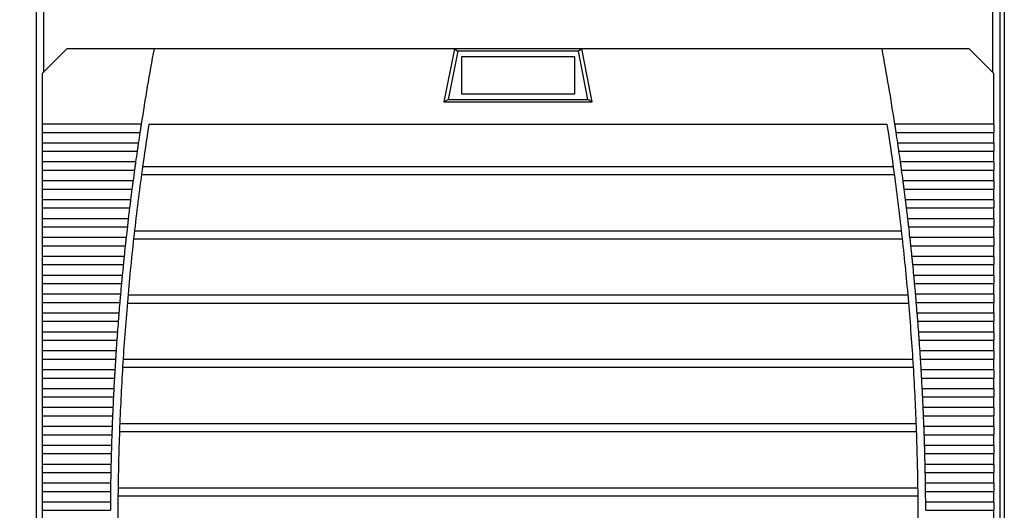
# Model space of a CAD drawing. Header units: millimetres. Extents: x 0 to 1676, y 0 to 1295.
# Tile 4 of 15: x 174 to 435, y 362 to 491. Entities that reach past the tile are written whole.
import ezdxf

# ---------------------------------------------------------------- set-up
doc = ezdxf.new("R2010")
doc.units = ezdxf.units.MM
doc.header["$LTSCALE"] = 6
doc.layers.add('DIMENSIONS', color=140, linetype='Continuous', lineweight=25)
doc.styles.add('SLDTEXTSTYLE2', font='TXT', dxfattribs={"width": 0.7})
doc.dimstyles.new('SLDDIMSTYLE2', dxfattribs={"dimtxt": 12.948047, "dimasz": 19.812, "dimexe": 0, "dimexo": 0.0625, "dimgap": 3.237012, "dimtad": 0, "dimtih": 1, "dimtoh": 1, "dimdec": 1, "dimrnd": 1e-09, "dimzin": 12, "dimdsep": 46, "dimtxsty": 'SLDTEXTSTYLE2', "dimsah": 1, "dimcen": 0.09, "dimadec": 0, "dimazin": 3, "dimtfac": 1, "dimtdec": 1, "dimtofl": 0, "dimtmove": 0, "dimatfit": 3, "dimfxl": 0, "dimfrac": 2, "dimtolj": 1, "dimtzin": 12, "dimarcsym": 0})

# ---------------------------------------------------------------- blocks, each defined once
blk = doc.blocks.new('_D_16')
at = {"layer": 'DIMENSIONS'}
for p, q in [((172.6, 735.48), (99.23, 735.48)), ((118.28, 735.48), (118.28, 524.28)), ((93.66, 500.8), (89.31, 500.8)), ((89.31, 500.8), (89.31, 480.22)), ((142.9, 500.8), (147.25, 500.8)), ((147.25, 500.8), (147.25, 480.22)), ((89.31, 480.22), (93.66, 480.22)), ((147.25, 480.22), (142.9, 480.22)), ((118.28, 223.41), (118.28, 477.33)), ((170.66, 223.41), (99.23, 223.41))]:
    blk.add_line(p, q, dxfattribs=at)
for points in [[(118.28, 735.48), (115.23, 715.67), (121.33, 715.67)], [(118.28, 223.41), (121.33, 243.22), (115.23, 243.22)]]:
    blk.add_solid(points, dxfattribs=at)
at = {"layer": 'DIMENSIONS', "char_height": 12.7, "attachment_point": 1, "style": 'SLDTEXTSTYLE2'}
for s, insert in [('512.1', (93.66, 520.07)), ('20.16', (93.66, 496.6))]:
    blk.add_mtext(s, dxfattribs=dict(at, insert=insert))

msp = doc.modelspace()

# ---------------------------------------------------------------- linework, layer by layer
for p, q in [((178.28, 733.28), (178.28, 228.98)), ((180.21, 733.2), (180.21, 477.56)), ((431.63, 477.56), (431.63, 733.2)), ((433.57, 228.98), (433.57, 733.28)), ((178.28, 718.71), (178.28, 223.41)), ((434.71, 718.71), (434.71, 223.41)), ((186.42, 483.77), (179.92, 477.27)), ((209.51, 483.77), (186.42, 483.77)), ((289.05, 483.77), (209.51, 483.77)), ((289.05, 483.77), (286.28, 469.77)), ((289.95, 483.17), (287.42, 470.37)), ((322.8, 483.77), (289.05, 483.77)), ((289.05, 483.77), (289.95, 483.17)), ((321.9, 483.17), (289.95, 483.17)), ((322.8, 483.77), (321.9, 483.17)), ((324.43, 470.37), (321.9, 483.17)), ((325.57, 469.77), (322.8, 483.77)), ((402.34, 483.77), (322.8, 483.77)), ((425.42, 483.77), (402.34, 483.77)), ((431.92, 477.27), (425.42, 483.77)), ((320.92, 481.67), (290.92, 481.67)), ((290.92, 481.67), (290.92, 471.87)), ((320.92, 471.87), (320.92, 481.67)), ((179.92, 477.27), (179.92, 463.85)), ((431.92, 463.85), (431.92, 477.27)), ((286.28, 469.77), (287.42, 470.37)), ((286.28, 469.77), (325.57, 469.77)), ((287.42, 470.37), (324.43, 470.37)), ((290.92, 471.87), (320.92, 471.87)), ((325.57, 469.77), (324.43, 470.37)), ((206.12, 463.85), (179.92, 463.85)), ((179.92, 463.85), (179.92, 461.69)), ((179.92, 461.69), (205.78, 461.69)), ((179.92, 461.69), (179.92, 458.85)), ((403.72, 463.77), (208.13, 463.77)), ((431.92, 463.85), (405.73, 463.85)), ((406.07, 461.69), (431.92, 461.69)), ((431.92, 463.85), (431.92, 461.69)), ((431.92, 458.85), (431.92, 461.69)), ((179.92, 458.85), (179.92, 456.69)), ((205.36, 458.85), (179.92, 458.85)), ((179.92, 456.69), (205.04, 456.69)), ((179.92, 456.69), (179.92, 453.85)), ((431.92, 458.85), (406.49, 458.85)), ((406.81, 456.69), (431.92, 456.69)), ((431.92, 458.85), (431.92, 456.69)), ((431.92, 453.85), (431.92, 456.69)), ((204.64, 453.85), (179.92, 453.85)), ((179.92, 453.85), (179.92, 451.69)), ((431.92, 453.85), (407.21, 453.85)), ((431.92, 453.85), (431.92, 451.69)), ((179.92, 451.69), (179.92, 448.85)), ((179.92, 451.69), (204.34, 451.69)), ((206.49, 452.66), (405.36, 452.66)), ((407.51, 451.69), (431.92, 451.69)), ((431.92, 448.85), (431.92, 451.69)), ((203.95, 448.85), (179.92, 448.85)), ((179.92, 448.85), (179.92, 446.69)), ((206.2, 450.52), (405.65, 450.52)), ((431.92, 448.85), (407.9, 448.85)), ((431.92, 448.85), (431.92, 446.69)), ((179.92, 446.69), (179.92, 443.85)), ((179.92, 446.69), (203.67, 446.69)), ((408.18, 446.69), (431.92, 446.69)), ((431.92, 443.85), (431.92, 446.69)), ((203.31, 443.85), (179.92, 443.85)), ((179.92, 443.85), (179.92, 441.69)), ((431.92, 443.85), (408.54, 443.85)), ((431.92, 443.85), (431.92, 441.69)), ((179.92, 441.69), (179.92, 438.85)), ((179.92, 441.69), (203.04, 441.69)), ((408.81, 441.69), (431.92, 441.69)), ((431.92, 438.85), (431.92, 441.69)), ((202.7, 438.85), (179.92, 438.85)), ((179.92, 438.85), (179.92, 436.69)), ((431.92, 438.85), (409.15, 438.85)), ((431.92, 438.85), (431.92, 436.69)), ((179.92, 436.69), (179.92, 433.85)), ((179.92, 436.69), (202.45, 436.69)), ((204.34, 435.66), (407.51, 435.66)), ((409.4, 436.69), (431.92, 436.69)), ((431.92, 433.85), (431.92, 436.69)), ((202.13, 433.85), (179.92, 433.85)), ((179.92, 433.85), (179.92, 431.69)), ((204.1, 433.52), (407.75, 433.52)), ((431.92, 433.85), (409.72, 433.85)), ((431.92, 433.85), (431.92, 431.69)), ((179.92, 431.69), (179.92, 428.85)), ((179.92, 431.69), (201.89, 431.69)), ((409.96, 431.69), (431.92, 431.69)), ((431.92, 428.85), (431.92, 431.69)), ((201.59, 428.85), (179.92, 428.85)), ((179.92, 428.85), (179.92, 426.69)), ((431.92, 428.85), (410.26, 428.85)), ((431.92, 428.85), (431.92, 426.69)), ((179.92, 426.69), (179.92, 423.85)), ((179.92, 426.69), (201.37, 426.69)), ((410.48, 426.69), (431.92, 426.69)), ((431.92, 423.85), (431.92, 426.69)), ((201.09, 423.85), (179.92, 423.85)), ((179.92, 423.85), (179.92, 421.69)), ((431.92, 423.85), (410.76, 423.85)), ((431.92, 423.85), (431.92, 421.69)), ((179.92, 421.69), (179.92, 418.85)), ((179.92, 421.69), (200.89, 421.69)), ((410.96, 421.69), (431.92, 421.69)), ((431.92, 418.85), (431.92, 421.69)), ((200.63, 418.85), (179.92, 418.85)), ((179.92, 418.85), (179.92, 416.69)), ((202.62, 418.66), (409.23, 418.66)), ((431.92, 418.85), (411.22, 418.85)), ((431.92, 418.85), (431.92, 416.69)), ((179.92, 416.69), (179.92, 413.85)), ((179.92, 416.69), (200.44, 416.69)), ((202.43, 416.52), (409.42, 416.52)), ((411.41, 416.69), (431.92, 416.69)), ((431.92, 413.85), (431.92, 416.69)), ((200.2, 413.85), (179.92, 413.85)), ((179.92, 413.85), (179.92, 411.69)), ((431.92, 413.85), (411.65, 413.85)), ((431.92, 413.85), (431.92, 411.69)), ((179.92, 411.69), (179.92, 408.85)), ((179.92, 411.69), (200.03, 411.69)), ((411.82, 411.69), (431.92, 411.69)), ((431.92, 408.85), (431.92, 411.69)), ((199.82, 408.85), (179.92, 408.85)), ((179.92, 408.85), (179.92, 406.69)), ((431.92, 408.85), (412.03, 408.85)), ((431.92, 408.85), (431.92, 406.69)), ((179.92, 406.69), (199.66, 406.69)), ((179.92, 406.69), (179.92, 403.85)), ((412.19, 406.69), (431.92, 406.69)), ((431.92, 403.85), (431.92, 406.69)), ((179.92, 403.85), (179.92, 401.69)), ((199.46, 403.85), (179.92, 403.85)), ((179.92, 401.69), (199.32, 401.69)), ((179.92, 401.69), (179.92, 398.85)), ((201.32, 401.66), (410.53, 401.66)), ((431.92, 403.85), (412.39, 403.85)), ((412.53, 401.69), (431.92, 401.69)), ((431.92, 403.85), (431.92, 401.69)), ((431.92, 398.85), (431.92, 401.69)), ((201.19, 399.52), (410.66, 399.52)), ((179.92, 398.85), (179.92, 396.69)), ((199.15, 398.85), (179.92, 398.85)), ((179.92, 396.69), (199.02, 396.69)), ((179.92, 396.69), (179.92, 393.85)), ((431.92, 398.85), (412.7, 398.85)), ((412.83, 396.69), (431.92, 396.69)), ((431.92, 398.85), (431.92, 396.69)), ((431.92, 393.85), (431.92, 396.69)), ((179.92, 393.85), (179.92, 391.69)), ((198.87, 393.85), (179.92, 393.85)), ((431.92, 393.85), (412.98, 393.85)), ((431.92, 393.85), (431.92, 391.69)), ((179.92, 391.69), (198.76, 391.69)), ((179.92, 391.69), (179.92, 388.85)), ((413.09, 391.69), (431.92, 391.69)), ((431.92, 388.85), (431.92, 391.69)), ((179.92, 388.85), (179.92, 386.69)), ((198.62, 388.85), (179.92, 388.85)), ((431.92, 388.85), (413.23, 388.85)), ((431.92, 388.85), (431.92, 386.69)), ((179.92, 386.69), (198.53, 386.69)), ((179.92, 386.69), (179.92, 383.85)), ((413.32, 386.69), (431.92, 386.69)), ((431.92, 383.85), (431.92, 386.69)), ((179.92, 383.85), (179.92, 381.69)), ((198.42, 383.85), (179.92, 383.85)), ((200.45, 384.66), (411.4, 384.66)), ((431.92, 383.85), (413.43, 383.85)), ((431.92, 383.85), (431.92, 381.69)), ((179.92, 381.69), (198.34, 381.69)), ((179.92, 381.69), (179.92, 378.85)), ((200.37, 382.52), (411.48, 382.52)), ((413.51, 381.69), (431.92, 381.69)), ((431.92, 378.85), (431.92, 381.69)), ((179.92, 378.85), (179.92, 376.69)), ((198.25, 378.85), (179.92, 378.85)), ((431.92, 378.85), (413.6, 378.85)), ((431.92, 378.85), (431.92, 376.69)), ((179.92, 376.69), (198.18, 376.69)), ((179.92, 376.69), (179.92, 373.85)), ((413.67, 376.69), (431.92, 376.69)), ((431.92, 373.85), (431.92, 376.69)), ((198.11, 373.85), (179.92, 373.85)), ((179.92, 373.85), (179.92, 371.69)), ((431.92, 373.85), (413.74, 373.85)), ((431.92, 373.85), (431.92, 371.69)), ((179.92, 371.69), (179.92, 368.85)), ((179.92, 371.69), (198.07, 371.69)), ((413.78, 371.69), (431.92, 371.69)), ((431.92, 368.85), (431.92, 371.69)), ((179.92, 368.85), (179.92, 366.69)), ((198.01, 368.85), (179.92, 368.85)), ((431.92, 368.85), (413.84, 368.85)), ((431.92, 368.85), (431.92, 366.69)), ((179.92, 366.69), (197.98, 366.69)), ((179.92, 366.69), (179.92, 363.85)), ((199.97, 365.52), (411.88, 365.52)), ((200, 367.66), (411.85, 367.66)), ((413.87, 366.69), (431.92, 366.69)), ((431.92, 363.85), (431.92, 366.69)), ((197.95, 363.85), (179.92, 363.85)), ((179.92, 363.85), (179.92, 361.69)), ((431.92, 363.85), (413.9, 363.85)), ((431.92, 363.85), (431.92, 361.69)), ((179.92, 361.69), (179.92, 358.85)), ((179.92, 361.69), (197.94, 361.69)), ((413.91, 361.69), (431.92, 361.69)), ((431.92, 358.85), (431.92, 361.69))]:
    msp.add_line(p, q)
for centre, radius, start, end in [((888.92, 357.77), 691, 169.49365, 171.16947), ((-277.08, 357.77), 691, 8.83053, 10.50635), ((888.92, 357.77), 691, 171.35018, 171.5888), ((888.92, 357.77), 689, 171.15012, 172.1587), ((-277.08, 357.77), 689, 7.8413, 8.84988), ((-277.08, 357.77), 691, 8.4112, 8.64982), ((888.92, 357.77), 691, 171.76931, 172.00767), ((-277.08, 357.77), 691, 7.99233, 8.23069), ((888.92, 357.77), 691, 172.18799, 172.42611), ((888.92, 357.77), 689, 172.1587, 173.58344), ((-277.08, 357.77), 689, 6.41656, 7.8413), ((-277.08, 357.77), 691, 7.57389, 7.81201), ((888.92, 357.77), 691, 172.60625, 172.84415), ((-277.08, 357.77), 691, 7.15585, 7.39375), ((888.92, 357.77), 691, 173.02412, 173.2618), ((-277.08, 357.77), 691, 6.7382, 6.97588), ((888.92, 357.77), 691, 173.44162, 173.67909), ((-277.08, 357.77), 691, 6.32091, 6.55838), ((888.92, 357.77), 689, 173.58344, 175.0042), ((-277.08, 357.77), 689, 4.9958, 6.41656), ((888.92, 357.77), 691, 173.85876, 174.09605), ((-277.08, 357.77), 691, 5.90395, 6.14124), ((888.92, 357.77), 691, 174.27558, 174.51269), ((-277.08, 357.77), 691, 5.48731, 5.72442), ((888.92, 357.77), 691, 174.6921, 174.92905), ((-277.08, 357.77), 691, 5.07095, 5.3079), ((888.92, 357.77), 689, 175.0042, 176.42189), ((-277.08, 357.77), 689, 3.57811, 4.9958), ((888.92, 357.77), 691, 175.10833, 175.34513), ((-277.08, 357.77), 691, 4.65487, 4.89167), ((888.92, 357.77), 691, 175.52431, 175.76097), ((-277.08, 357.77), 691, 4.23903, 4.47569), ((888.92, 357.77), 691, 175.94005, 176.17658), ((-277.08, 357.77), 691, 3.82342, 4.05995), ((888.92, 357.77), 691, 176.35557, 176.592), ((-277.08, 357.77), 691, 3.408, 3.64443), ((888.92, 357.77), 689, 176.42189, 177.83738), ((-277.08, 357.77), 689, 2.16262, 3.57811), ((888.92, 357.77), 691, 176.77091, 177.00723), ((-277.08, 357.77), 691, 2.99277, 3.22909), ((888.92, 357.77), 691, 177.18607, 177.42231), ((-277.08, 357.77), 691, 2.57769, 2.81393), ((888.92, 357.77), 691, 177.60109, 177.83725), ((-277.08, 357.77), 691, 2.16275, 2.39891), ((888.92, 357.77), 689, 177.83738, 179.25156), ((-277.08, 357.77), 689, 0.74844, 2.16262), ((888.92, 357.77), 691, 178.01598, 178.25208), ((-277.08, 357.77), 691, 1.74792, 1.98402), ((888.92, 357.77), 691, 178.43076, 178.66682), ((-277.08, 357.77), 691, 1.33318, 1.56924), ((888.92, 357.77), 691, 178.84547, 179.08148), ((-277.08, 357.77), 691, 0.91852, 1.15453), ((888.92, 357.77), 691, 179.26011, 179.4961), ((888.92, 357.77), 689, 179.25156, 180), ((-277.08, 357.77), 689, 359.33472, 0.74844), ((-277.08, 357.77), 691, 0.5039, 0.73989)]:
    msp.add_arc(centre, radius, start, end)
for points, knots in [([(205.95, 462.77), (205.94, 462.73), (205.93, 462.63), (205.91, 462.5), (205.89, 462.36), (205.86, 462.18), (205.82, 461.96), (205.8, 461.78), (205.78, 461.69)], [0, 0, 0, 0, 0.124697, 0.249167, 0.373666, 0.498448, 0.749211, 1, 1, 1, 1]), ([(206.12, 463.85), (206.11, 463.81), (206.1, 463.72), (206.08, 463.59), (206.05, 463.46), (206.03, 463.28), (205.99, 463.05), (205.96, 462.86), (205.95, 462.77)], [0, 0, 0, 0, 0.124663, 0.249145, 0.373703, 0.498593, 0.749192, 1, 1, 1, 1]), ([(405.9, 462.77), (405.89, 462.82), (405.88, 462.91), (405.86, 463.05), (405.84, 463.18), (405.81, 463.37), (405.77, 463.59), (405.75, 463.76), (405.73, 463.85)], [0, 0, 0, 0, 0.125215, 0.250208, 0.375238, 0.500562, 0.750256, 1, 1, 1, 1]), ([(406.07, 461.69), (406.06, 461.74), (406.05, 461.82), (406.03, 461.96), (406.01, 462.09), (405.98, 462.27), (405.94, 462.5), (405.91, 462.68), (405.9, 462.77)], [0, 0, 0, 0, 0.125318, 0.250458, 0.375681, 0.501246, 0.750502, 1, 1, 1, 1]), ([(205.2, 457.77), (205.19, 457.73), (205.18, 457.63), (205.16, 457.5), (205.14, 457.36), (205.11, 457.18), (205.08, 456.95), (205.05, 456.78), (205.04, 456.69)], [0, 0, 0, 0, 0.1252291, 0.2502294, 0.37526, 0.50058, 0.7502684, 1, 1, 1, 1]), ([(205.36, 458.85), (205.35, 458.81), (205.34, 458.72), (205.32, 458.59), (205.3, 458.45), (205.27, 458.27), (205.24, 458.05), (205.21, 457.86), (205.2, 457.77)], [0, 0, 0, 0, 0.125334, 0.250481, 0.375703, 0.501259, 0.750525, 1, 1, 1, 1]), ([(406.65, 457.77), (406.64, 457.82), (406.63, 457.91), (406.61, 458.05), (406.59, 458.18), (406.56, 458.37), (406.53, 458.59), (406.51, 458.76), (406.49, 458.85)], [0, 0, 0, 0, 0.125211, 0.250201, 0.375228, 0.500551, 0.750244, 1, 1, 1, 1]), ([(406.81, 456.69), (406.8, 456.74), (406.79, 456.82), (406.77, 456.96), (406.75, 457.09), (406.72, 457.27), (406.69, 457.5), (406.66, 457.68), (406.65, 457.77)], [0, 0, 0, 0, 0.125324, 0.250465, 0.375685, 0.501246, 0.750504, 1, 1, 1, 1]), ([(204.64, 453.85), (204.63, 453.81), (204.62, 453.72), (204.6, 453.59), (204.58, 453.45), (204.56, 453.27), (204.52, 453.05), (204.5, 452.86), (204.49, 452.77)], [0, 0, 0, 0, 0.125338, 0.250487, 0.375706, 0.501258, 0.750526, 1, 1, 1, 1]), ([(407.36, 452.77), (407.36, 452.82), (407.34, 452.91), (407.33, 453.05), (407.31, 453.18), (407.28, 453.37), (407.25, 453.59), (407.23, 453.76), (407.21, 453.85)], [0, 0, 0, 0, 0.125208, 0.250194, 0.375218, 0.500541, 0.750233, 1, 1, 1, 1]), ([(204.49, 452.77), (204.48, 452.73), (204.47, 452.63), (204.45, 452.5), (204.43, 452.36), (204.4, 452.18), (204.37, 451.95), (204.35, 451.78), (204.34, 451.69)], [0, 0, 0, 0, 0.125224, 0.250221, 0.375249, 0.500568, 0.750256, 1, 1, 1, 1]), ([(407.51, 451.69), (407.51, 451.74), (407.49, 451.82), (407.48, 451.96), (407.46, 452.09), (407.43, 452.27), (407.4, 452.5), (407.38, 452.68), (407.36, 452.77)], [0, 0, 0, 0, 0.125328, 0.250471, 0.375689, 0.501246, 0.750506, 1, 1, 1, 1]), ([(203.95, 448.85), (203.95, 448.81), (203.94, 448.72), (203.92, 448.59), (203.9, 448.45), (203.88, 448.27), (203.85, 448.05), (203.82, 447.86), (203.81, 447.77)], [0, 0, 0, 0, 0.125343, 0.250492, 0.375709, 0.501257, 0.750527, 1, 1, 1, 1]), ([(408.04, 447.77), (408.03, 447.82), (408.02, 447.91), (408, 448.05), (407.98, 448.18), (407.96, 448.37), (407.93, 448.59), (407.91, 448.76), (407.9, 448.85)], [0, 0, 0, 0, 0.125204, 0.250187, 0.37521, 0.500531, 0.750222, 1, 1, 1, 1]), ([(203.81, 447.77), (203.8, 447.73), (203.79, 447.63), (203.77, 447.5), (203.76, 447.36), (203.73, 447.18), (203.7, 446.95), (203.68, 446.78), (203.67, 446.69)], [0, 0, 0, 0, 0.12522, 0.250213, 0.375238, 0.500557, 0.750244, 1, 1, 1, 1]), ([(408.18, 446.69), (408.17, 446.74), (408.16, 446.82), (408.15, 446.96), (408.13, 447.09), (408.1, 447.27), (408.07, 447.5), (408.05, 447.68), (408.04, 447.77)], [0, 0, 0, 0, 0.125333, 0.250477, 0.375694, 0.501245, 0.750508, 1, 1, 1, 1]), ([(203.31, 443.85), (203.3, 443.81), (203.29, 443.72), (203.27, 443.59), (203.26, 443.45), (203.24, 443.27), (203.21, 443.05), (203.18, 442.86), (203.17, 442.77)], [0, 0, 0, 0, 0.1253464, 0.2504963, 0.3757122, 0.5012561, 0.7505279, 1, 1, 1, 1]), ([(408.68, 442.77), (408.67, 442.82), (408.66, 442.91), (408.64, 443.05), (408.63, 443.18), (408.6, 443.37), (408.58, 443.59), (408.55, 443.76), (408.54, 443.85)], [0, 0, 0, 0, 0.125201, 0.250181, 0.375201, 0.500522, 0.750212, 1, 1, 1, 1]), ([(203.17, 442.77), (203.17, 442.73), (203.16, 442.63), (203.14, 442.5), (203.12, 442.36), (203.1, 442.18), (203.07, 441.95), (203.05, 441.78), (203.04, 441.69)], [0, 0, 0, 0, 0.125216, 0.250205, 0.375228, 0.500546, 0.750233, 1, 1, 1, 1]), ([(408.81, 441.69), (408.8, 441.74), (408.79, 441.82), (408.78, 441.96), (408.76, 442.09), (408.74, 442.27), (408.71, 442.5), (408.69, 442.68), (408.68, 442.77)], [0, 0, 0, 0, 0.125337, 0.250482, 0.375697, 0.501245, 0.75051, 1, 1, 1, 1]), ([(202.7, 438.85), (202.69, 438.81), (202.68, 438.72), (202.67, 438.59), (202.65, 438.45), (202.63, 438.27), (202.6, 438.05), (202.58, 437.86), (202.57, 437.77)], [0, 0, 0, 0, 0.12535, 0.250501, 0.375715, 0.501255, 0.750529, 1, 1, 1, 1]), ([(409.28, 437.77), (409.27, 437.82), (409.26, 437.91), (409.25, 438.05), (409.23, 438.18), (409.21, 438.37), (409.18, 438.59), (409.16, 438.76), (409.15, 438.85)], [0, 0, 0, 0, 0.125198, 0.250175, 0.375193, 0.500513, 0.750203, 1, 1, 1, 1]), ([(202.57, 437.77), (202.57, 437.73), (202.56, 437.63), (202.54, 437.5), (202.52, 437.36), (202.5, 437.18), (202.48, 436.95), (202.46, 436.78), (202.45, 436.69)], [0, 0, 0, 0, 0.125212, 0.250198, 0.375219, 0.500536, 0.750222, 1, 1, 1, 1]), ([(409.4, 436.69), (409.4, 436.74), (409.39, 436.82), (409.37, 436.96), (409.36, 437.09), (409.34, 437.27), (409.31, 437.5), (409.29, 437.68), (409.28, 437.77)], [0, 0, 0, 0, 0.125342, 0.250488, 0.375701, 0.501245, 0.750512, 1, 1, 1, 1]), ([(202.13, 433.85), (202.12, 433.81), (202.11, 433.72), (202.1, 433.59), (202.08, 433.45), (202.06, 433.27), (202.04, 433.05), (202.02, 432.86), (202.01, 432.77)], [0, 0, 0, 0, 0.125353, 0.250505, 0.375718, 0.501254, 0.75053, 1, 1, 1, 1]), ([(409.84, 432.77), (409.84, 432.82), (409.83, 432.91), (409.81, 433.05), (409.8, 433.18), (409.78, 433.37), (409.75, 433.59), (409.73, 433.76), (409.72, 433.85)], [0, 0, 0, 0, 0.125195, 0.25017, 0.375186, 0.500505, 0.750194, 1, 1, 1, 1]), ([(202.01, 432.77), (202, 432.73), (201.99, 432.63), (201.98, 432.5), (201.96, 432.36), (201.94, 432.18), (201.92, 431.95), (201.9, 431.78), (201.89, 431.69)], [0, 0, 0, 0, 0.125208, 0.250191, 0.37521, 0.500526, 0.750212, 1, 1, 1, 1]), ([(409.96, 431.69), (409.95, 431.74), (409.95, 431.82), (409.93, 431.96), (409.92, 432.09), (409.9, 432.27), (409.87, 432.5), (409.85, 432.68), (409.84, 432.77)], [0, 0, 0, 0, 0.125346, 0.250493, 0.375705, 0.501244, 0.750514, 1, 1, 1, 1]), ([(201.48, 427.77), (201.47, 427.73), (201.47, 427.63), (201.45, 427.5), (201.44, 427.36), (201.42, 427.18), (201.4, 426.95), (201.38, 426.78), (201.37, 426.69)], [0, 0, 0, 0, 0.125204, 0.250184, 0.375201, 0.500517, 0.750203, 1, 1, 1, 1]), ([(201.59, 428.85), (201.59, 428.81), (201.58, 428.72), (201.56, 428.59), (201.55, 428.45), (201.53, 428.27), (201.51, 428.05), (201.49, 427.86), (201.48, 427.77)], [0, 0, 0, 0, 0.125357, 0.250509, 0.37572, 0.501253, 0.75053, 1, 1, 1, 1]), ([(410.37, 427.77), (410.37, 427.82), (410.36, 427.91), (410.34, 428.05), (410.33, 428.18), (410.31, 428.37), (410.29, 428.59), (410.27, 428.76), (410.26, 428.85)], [0, 0, 0, 0, 0.125192, 0.250165, 0.375179, 0.500497, 0.750186, 1, 1, 1, 1]), ([(410.48, 426.69), (410.47, 426.74), (410.47, 426.82), (410.45, 426.96), (410.44, 427.09), (410.42, 427.27), (410.4, 427.5), (410.38, 427.68), (410.37, 427.77)], [0, 0, 0, 0, 0.125349, 0.250497, 0.375708, 0.501244, 0.750516, 1, 1, 1, 1]), ([(200.99, 422.77), (200.98, 422.73), (200.98, 422.63), (200.96, 422.5), (200.95, 422.36), (200.93, 422.18), (200.91, 421.95), (200.9, 421.78), (200.89, 421.69)], [0, 0, 0, 0, 0.125201, 0.250178, 0.375193, 0.500509, 0.750194, 1, 1, 1, 1]), ([(201.09, 423.85), (201.09, 423.81), (201.08, 423.72), (201.07, 423.59), (201.05, 423.45), (201.04, 423.27), (201.01, 423.05), (201, 422.86), (200.99, 422.77)], [0, 0, 0, 0, 0.125359, 0.250512, 0.375722, 0.501253, 0.750531, 1, 1, 1, 1]), ([(410.86, 422.77), (410.86, 422.82), (410.85, 422.91), (410.83, 423.05), (410.82, 423.18), (410.8, 423.37), (410.78, 423.59), (410.77, 423.76), (410.76, 423.85)], [0, 0, 0, 0, 0.12519, 0.25016, 0.375173, 0.50049, 0.750179, 1, 1, 1, 1]), ([(410.96, 421.69), (410.96, 421.74), (410.95, 421.82), (410.94, 421.96), (410.92, 422.09), (410.91, 422.27), (410.89, 422.5), (410.87, 422.68), (410.86, 422.77)], [0, 0, 0, 0, 0.125353, 0.250502, 0.375711, 0.501244, 0.750518, 1, 1, 1, 1]), ([(200.53, 417.77), (200.53, 417.73), (200.52, 417.63), (200.51, 417.5), (200.5, 417.36), (200.48, 417.18), (200.46, 416.95), (200.45, 416.78), (200.44, 416.69)], [0, 0, 0, 0, 0.125198, 0.250173, 0.375186, 0.500501, 0.750186, 1, 1, 1, 1]), ([(200.63, 418.85), (200.63, 418.81), (200.62, 418.72), (200.61, 418.59), (200.59, 418.45), (200.58, 418.27), (200.56, 418.05), (200.54, 417.86), (200.53, 417.77)], [0, 0, 0, 0, 0.125362, 0.250516, 0.375724, 0.501252, 0.750532, 1, 1, 1, 1]), ([(411.31, 417.77), (411.31, 417.82), (411.3, 417.91), (411.29, 418.05), (411.28, 418.18), (411.26, 418.37), (411.24, 418.59), (411.23, 418.76), (411.22, 418.85)], [0, 0, 0, 0, 0.125187, 0.250156, 0.375167, 0.500484, 0.750172, 1, 1, 1, 1]), ([(411.41, 416.69), (411.4, 416.74), (411.4, 416.82), (411.39, 416.96), (411.37, 417.09), (411.36, 417.27), (411.34, 417.5), (411.32, 417.68), (411.31, 417.77)], [0, 0, 0, 0, 0.125356, 0.250506, 0.375714, 0.501244, 0.750519, 1, 1, 1, 1]), ([(200.12, 412.77), (200.11, 412.73), (200.11, 412.63), (200.1, 412.5), (200.08, 412.36), (200.07, 412.18), (200.05, 411.95), (200.04, 411.78), (200.03, 411.69)], [0, 0, 0, 0, 0.125195, 0.250167, 0.375179, 0.500494, 0.750179, 1, 1, 1, 1]), ([(200.2, 413.85), (200.2, 413.81), (200.19, 413.72), (200.18, 413.59), (200.17, 413.45), (200.16, 413.27), (200.14, 413.05), (200.12, 412.86), (200.12, 412.77)], [0, 0, 0, 0, 0.125365, 0.250518, 0.375726, 0.501251, 0.750532, 1, 1, 1, 1]), ([(411.73, 412.77), (411.73, 412.82), (411.72, 412.91), (411.71, 413.05), (411.7, 413.18), (411.68, 413.37), (411.67, 413.59), (411.65, 413.76), (411.65, 413.85)], [0, 0, 0, 0, 0.125185, 0.250152, 0.375162, 0.500478, 0.750165, 1, 1, 1, 1]), ([(411.82, 411.69), (411.81, 411.74), (411.81, 411.82), (411.8, 411.96), (411.79, 412.09), (411.77, 412.27), (411.75, 412.5), (411.74, 412.68), (411.73, 412.77)], [0, 0, 0, 0, 0.125359, 0.250509, 0.375716, 0.501244, 0.750521, 1, 1, 1, 1]), ([(199.74, 407.77), (199.73, 407.73), (199.73, 407.63), (199.72, 407.5), (199.71, 407.36), (199.69, 407.18), (199.68, 406.95), (199.67, 406.78), (199.66, 406.69)], [0, 0, 0, 0, 0.125192, 0.250162, 0.375173, 0.500487, 0.750172, 1, 1, 1, 1]), ([(199.82, 408.85), (199.81, 408.81), (199.81, 408.72), (199.8, 408.59), (199.79, 408.45), (199.77, 408.27), (199.76, 408.05), (199.74, 407.86), (199.74, 407.77)], [0, 0, 0, 0, 0.125367, 0.250521, 0.375728, 0.50125, 0.750532, 1, 1, 1, 1]), ([(412.11, 407.77), (412.11, 407.82), (412.1, 407.91), (412.09, 408.05), (412.08, 408.18), (412.07, 408.37), (412.05, 408.59), (412.04, 408.76), (412.03, 408.85)], [0, 0, 0, 0, 0.125184, 0.250148, 0.375157, 0.500473, 0.75016, 1, 1, 1, 1]), ([(412.19, 406.69), (412.19, 406.74), (412.18, 406.82), (412.17, 406.96), (412.16, 407.09), (412.15, 407.27), (412.13, 407.5), (412.12, 407.68), (412.11, 407.77)], [0, 0, 0, 0, 0.125362, 0.250513, 0.375719, 0.501244, 0.750522, 1, 1, 1, 1]), ([(199.39, 402.77), (199.39, 402.73), (199.38, 402.63), (199.37, 402.5), (199.36, 402.36), (199.35, 402.18), (199.34, 401.95), (199.33, 401.78), (199.32, 401.69)], [0, 0, 0, 0, 0.12519, 0.250158, 0.375167, 0.500481, 0.750165, 1, 1, 1, 1]), ([(199.46, 403.85), (199.46, 403.81), (199.45, 403.72), (199.45, 403.59), (199.44, 403.45), (199.42, 403.27), (199.41, 403.05), (199.4, 402.86), (199.39, 402.77)], [0, 0, 0, 0, 0.1253688, 0.2505235, 0.375729, 0.5012497, 0.7505328, 1, 1, 1, 1]), ([(412.46, 402.77), (412.45, 402.82), (412.45, 402.91), (412.44, 403.05), (412.43, 403.18), (412.42, 403.37), (412.4, 403.59), (412.39, 403.76), (412.39, 403.85)], [0, 0, 0, 0, 0.125182, 0.250145, 0.375153, 0.500469, 0.750155, 1, 1, 1, 1]), ([(412.53, 401.69), (412.52, 401.74), (412.52, 401.82), (412.51, 401.96), (412.5, 402.09), (412.49, 402.27), (412.48, 402.5), (412.46, 402.68), (412.46, 402.77)], [0, 0, 0, 0, 0.125364, 0.250516, 0.375721, 0.501244, 0.750524, 1, 1, 1, 1]), ([(199.08, 397.77), (199.08, 397.73), (199.08, 397.63), (199.07, 397.5), (199.06, 397.36), (199.05, 397.18), (199.04, 396.95), (199.03, 396.78), (199.02, 396.69)], [0, 0, 0, 0, 0.125188, 0.250154, 0.375162, 0.500476, 0.75016, 1, 1, 1, 1]), ([(199.15, 398.85), (199.14, 398.81), (199.14, 398.72), (199.13, 398.59), (199.12, 398.45), (199.11, 398.27), (199.1, 398.05), (199.09, 397.86), (199.08, 397.77)], [0, 0, 0, 0, 0.125371, 0.250526, 0.37573, 0.501249, 0.750533, 1, 1, 1, 1]), ([(412.77, 397.77), (412.76, 397.82), (412.76, 397.91), (412.75, 398.05), (412.74, 398.18), (412.73, 398.37), (412.72, 398.59), (412.71, 398.76), (412.7, 398.85)], [0, 0, 0, 0, 0.125181, 0.250143, 0.37515, 0.500465, 0.75015, 1, 1, 1, 1]), ([(412.83, 396.69), (412.83, 396.74), (412.82, 396.82), (412.81, 396.96), (412.81, 397.09), (412.8, 397.27), (412.78, 397.5), (412.77, 397.68), (412.77, 397.77)], [0, 0, 0, 0, 0.1253664, 0.2505191, 0.3757233, 0.5012439, 0.7505249, 1, 1, 1, 1]), ([(198.87, 393.85), (198.87, 393.81), (198.86, 393.72), (198.85, 393.59), (198.85, 393.45), (198.84, 393.27), (198.83, 393.05), (198.82, 392.86), (198.81, 392.77)], [0, 0, 0, 0, 0.125372, 0.250527, 0.375731, 0.501249, 0.750533, 1, 1, 1, 1]), ([(413.04, 392.77), (413.04, 392.82), (413.03, 392.91), (413.02, 393.05), (413.02, 393.18), (413.01, 393.37), (413, 393.59), (412.99, 393.76), (412.98, 393.85)], [0, 0, 0, 0, 0.12518, 0.250141, 0.375147, 0.500461, 0.750146, 1, 1, 1, 1]), ([(198.81, 392.77), (198.81, 392.73), (198.8, 392.63), (198.8, 392.5), (198.79, 392.36), (198.78, 392.18), (198.77, 391.95), (198.76, 391.78), (198.76, 391.69)], [0, 0, 0, 0, 0.125186, 0.25015, 0.375158, 0.500471, 0.750155, 1, 1, 1, 1]), ([(413.09, 391.69), (413.09, 391.74), (413.09, 391.82), (413.08, 391.96), (413.07, 392.09), (413.06, 392.27), (413.05, 392.5), (413.04, 392.68), (413.04, 392.77)], [0, 0, 0, 0, 0.125368, 0.250522, 0.375725, 0.501244, 0.750526, 1, 1, 1, 1]), ([(198.62, 388.85), (198.62, 388.81), (198.62, 388.72), (198.61, 388.59), (198.61, 388.46), (198.6, 388.28), (198.59, 388.05), (198.58, 387.86), (198.58, 387.77)], [0, 0, 0, 0, 0.124677, 0.249139, 0.373648, 0.498463, 0.749143, 1, 1, 1, 1]), ([(413.27, 387.77), (413.27, 387.82), (413.27, 387.91), (413.26, 388.05), (413.26, 388.18), (413.25, 388.37), (413.24, 388.59), (413.23, 388.76), (413.23, 388.85)], [0, 0, 0, 0, 0.125179, 0.250139, 0.375144, 0.500459, 0.750143, 1, 1, 1, 1]), ([(198.58, 387.77), (198.57, 387.73), (198.57, 387.63), (198.56, 387.5), (198.56, 387.36), (198.55, 387.18), (198.54, 386.96), (198.53, 386.78), (198.53, 386.69)], [0, 0, 0, 0, 0.12475, 0.249281, 0.373855, 0.498732, 0.749284, 1, 1, 1, 1]), ([(413.32, 386.69), (413.32, 386.74), (413.31, 386.82), (413.31, 386.96), (413.3, 387.09), (413.29, 387.27), (413.29, 387.5), (413.28, 387.68), (413.27, 387.77)], [0, 0, 0, 0, 0.12537, 0.250524, 0.375727, 0.501244, 0.750527, 1, 1, 1, 1]), ([(198.42, 383.85), (198.42, 383.81), (198.41, 383.72), (198.41, 383.59), (198.4, 383.46), (198.4, 383.28), (198.39, 383.05), (198.38, 382.86), (198.38, 382.77)], [0, 0, 0, 0, 0.124678, 0.24914, 0.373648, 0.498462, 0.749143, 1, 1, 1, 1]), ([(413.47, 382.77), (413.47, 382.82), (413.47, 382.91), (413.46, 383.05), (413.46, 383.18), (413.45, 383.37), (413.44, 383.59), (413.44, 383.76), (413.43, 383.85)], [0, 0, 0, 0, 0.125178, 0.250137, 0.375142, 0.500456, 0.75014, 1, 1, 1, 1]), ([(198.38, 382.77), (198.38, 382.73), (198.37, 382.63), (198.37, 382.5), (198.36, 382.36), (198.36, 382.18), (198.35, 381.96), (198.34, 381.78), (198.34, 381.69)], [0, 0, 0, 0, 0.124749, 0.24928, 0.373854, 0.498733, 0.749282, 1, 1, 1, 1]), ([(413.51, 381.69), (413.51, 381.74), (413.51, 381.82), (413.5, 381.96), (413.5, 382.09), (413.49, 382.27), (413.48, 382.5), (413.48, 382.68), (413.47, 382.77)], [0, 0, 0, 0, 0.125372, 0.250526, 0.375728, 0.501244, 0.750528, 1, 1, 1, 1]), ([(198.25, 378.85), (198.25, 378.81), (198.24, 378.72), (198.24, 378.59), (198.23, 378.46), (198.23, 378.28), (198.22, 378.05), (198.22, 377.86), (198.21, 377.77)], [0, 0, 0, 0, 0.1246783, 0.2491406, 0.373648, 0.4984616, 0.7491426, 1, 1, 1, 1]), ([(413.64, 377.77), (413.63, 377.82), (413.63, 377.91), (413.63, 378.05), (413.62, 378.18), (413.62, 378.37), (413.61, 378.59), (413.61, 378.76), (413.6, 378.85)], [0, 0, 0, 0, 0.125178, 0.250136, 0.375141, 0.500455, 0.750138, 1, 1, 1, 1]), ([(198.21, 377.77), (198.21, 377.73), (198.21, 377.63), (198.21, 377.5), (198.2, 377.36), (198.2, 377.18), (198.19, 376.96), (198.19, 376.78), (198.18, 376.69)], [0, 0, 0, 0, 0.124749, 0.24928, 0.373854, 0.498733, 0.749281, 1, 1, 1, 1]), ([(413.67, 376.69), (413.66, 376.74), (413.66, 376.82), (413.66, 376.96), (413.65, 377.09), (413.65, 377.27), (413.64, 377.5), (413.64, 377.68), (413.64, 377.77)], [0, 0, 0, 0, 0.125373, 0.250528, 0.37573, 0.501244, 0.750529, 1, 1, 1, 1]), ([(198.11, 373.85), (198.11, 373.81), (198.11, 373.72), (198.11, 373.59), (198.1, 373.46), (198.1, 373.28), (198.09, 373.05), (198.09, 372.86), (198.09, 372.77)], [0, 0, 0, 0, 0.124679, 0.249141, 0.373648, 0.498461, 0.749142, 1, 1, 1, 1]), ([(413.76, 372.77), (413.76, 372.82), (413.76, 372.91), (413.76, 373.05), (413.75, 373.18), (413.75, 373.37), (413.74, 373.59), (413.74, 373.76), (413.74, 373.85)], [0, 0, 0, 0, 0.125177, 0.250136, 0.37514, 0.500453, 0.750137, 1, 1, 1, 1]), ([(198.09, 372.77), (198.09, 372.73), (198.08, 372.63), (198.08, 372.5), (198.08, 372.36), (198.08, 372.18), (198.07, 371.96), (198.07, 371.78), (198.07, 371.69)], [0, 0, 0, 0, 0.124748, 0.249279, 0.373854, 0.498734, 0.74928, 1, 1, 1, 1]), ([(413.78, 371.69), (413.78, 371.74), (413.78, 371.82), (413.78, 371.96), (413.78, 372.09), (413.77, 372.27), (413.77, 372.5), (413.76, 372.68), (413.76, 372.77)], [0, 0, 0, 0, 0.125374, 0.250529, 0.375731, 0.501245, 0.75053, 1, 1, 1, 1]), ([(198, 367.77), (198, 367.73), (198, 367.63), (197.99, 367.5), (197.99, 367.36), (197.99, 367.18), (197.99, 366.96), (197.98, 366.78), (197.98, 366.69)], [0, 0, 0, 0, 0.124748, 0.249279, 0.373853, 0.498734, 0.749279, 1, 1, 1, 1]), ([(198.01, 368.85), (198.01, 368.81), (198.01, 368.72), (198.01, 368.59), (198.01, 368.46), (198, 368.28), (198, 368.05), (198, 367.86), (198, 367.77)], [0, 0, 0, 0, 0.1246791, 0.2491414, 0.3736482, 0.4984605, 0.7491421, 1, 1, 1, 1]), ([(413.85, 367.77), (413.85, 367.82), (413.85, 367.91), (413.85, 368.05), (413.85, 368.18), (413.84, 368.37), (413.84, 368.59), (413.84, 368.76), (413.84, 368.85)], [0, 0, 0, 0, 0.125177, 0.250135, 0.375139, 0.500453, 0.750136, 1, 1, 1, 1]), ([(413.87, 366.69), (413.87, 366.74), (413.87, 366.82), (413.86, 366.96), (413.86, 367.09), (413.86, 367.27), (413.86, 367.5), (413.85, 367.68), (413.85, 367.77)], [0, 0, 0, 0, 0.125375, 0.25053, 0.375732, 0.501245, 0.750531, 1, 1, 1, 1]), ([(197.95, 363.85), (197.95, 363.81), (197.95, 363.72), (197.95, 363.59), (197.95, 363.46), (197.95, 363.28), (197.94, 363.05), (197.94, 362.86), (197.94, 362.77)], [0, 0, 0, 0, 0.124679, 0.249142, 0.373648, 0.49846, 0.749142, 1, 1, 1, 1]), ([(197.94, 362.77), (197.94, 362.73), (197.94, 362.63), (197.94, 362.5), (197.94, 362.36), (197.94, 362.18), (197.94, 361.96), (197.94, 361.78), (197.94, 361.69)], [0, 0, 0, 0, 0.124748, 0.249278, 0.373853, 0.498734, 0.749278, 1, 1, 1, 1]), ([(413.91, 362.77), (413.91, 362.82), (413.91, 362.91), (413.9, 363.05), (413.9, 363.18), (413.9, 363.36), (413.9, 363.59), (413.9, 363.76), (413.9, 363.85)], [0, 0, 0, 0, 0.124681, 0.249145, 0.373654, 0.498469, 0.749146, 1, 1, 1, 1]), ([(413.91, 361.69), (413.91, 361.74), (413.91, 361.82), (413.91, 361.95), (413.91, 362.09), (413.91, 362.27), (413.91, 362.5), (413.91, 362.68), (413.91, 362.77)], [0, 0, 0, 0, 0.124705, 0.249194, 0.373726, 0.498565, 0.749194, 1, 1, 1, 1])]:
    msp.add_open_spline(points, degree=3, knots=knots)

# ---------------------------------------------------------------- dimensions: what is measured, and where the dimension line sits
at = {"layer": 'DIMENSIONS'}
dim = msp.add_linear_dim(base=(118.28, 223.41), p1=(180.22, 735.48), p2=(178.28, 223.41), angle=90, dimstyle='SLDDIMSTYLE2', dxfattribs=at)
dim.commit()
dim.dimension.update_dxf_attribs({"geometry": '_D_16', "text_midpoint": (118.28, 500.8), "dimtype": 160})

doc.saveas('drawing.dxf')
